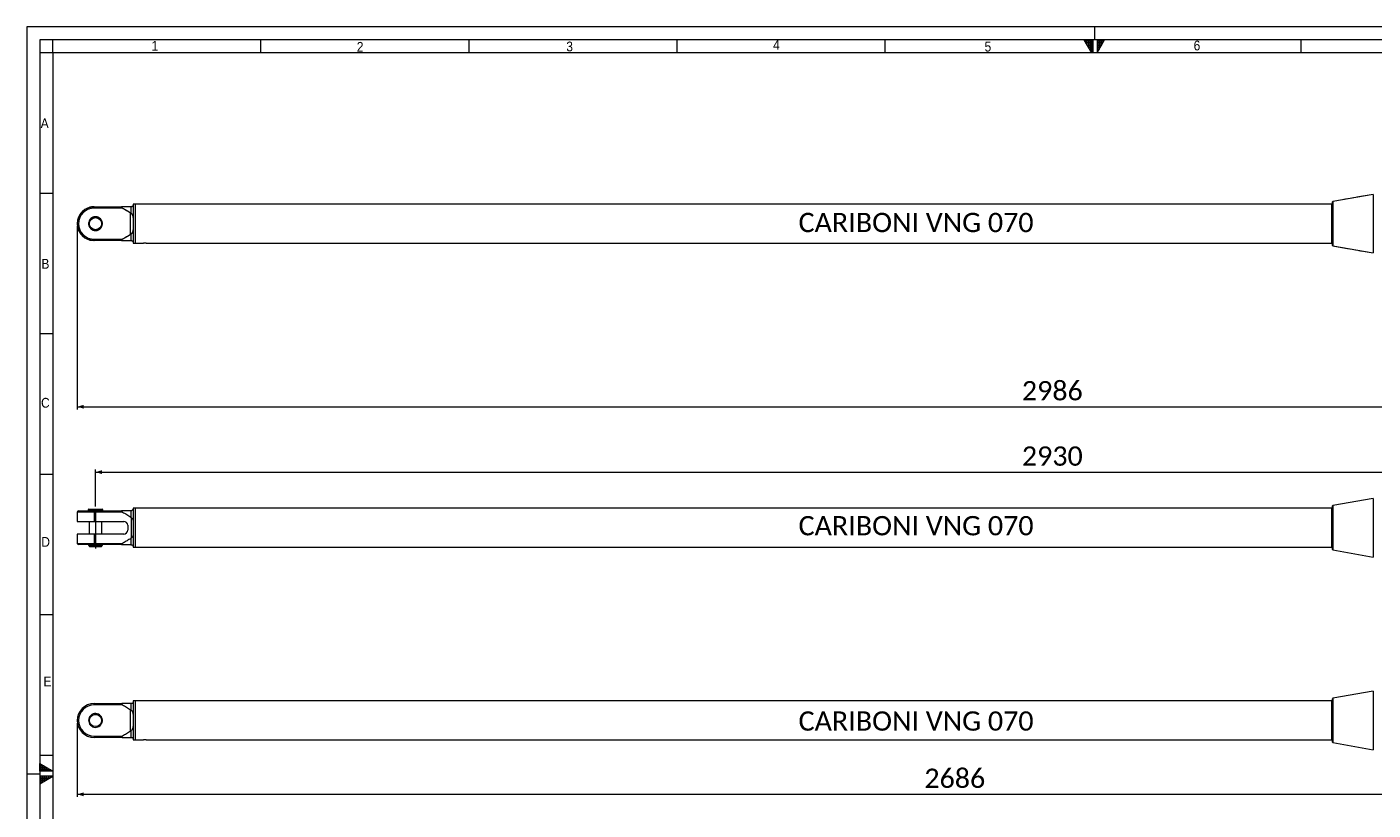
# Model space of a CAD drawing. Header units: millimetres. Extents: x 40 to 3324, y 40 to 2336.
# Tile 3 of 9: x 40 to 2111, y 1132 to 2336. Entities that reach past the tile are written whole.
import ezdxf

# ---------------------------------------------------------------- set-up
doc = ezdxf.new("R2010")
doc.units = ezdxf.units.MM
doc.header["$LTSCALE"] = 4
for name, pattern in [('SLD-Centro', [19.05, 15.24, -1.27, 1.27, -1.27]), ('SLD-Combinazione-di-due-tratteggi', [12.7, 6.35, -1.27, 1.27, -1.27, 1.27, -1.27]), ('SLD-Solido', [0])]:
    doc.linetypes.add(name, pattern=pattern)
doc.styles.add('SLDTEXTSTYLE0', font='GOTHIC.TTF', dxfattribs={"width": 0.913})
doc.styles.add('SLDTEXTSTYLE3', font='CALIBRI.TTF')
doc.styles.add('SLDTEXTSTYLE4', font='CALIBRIB.TTF')
doc.styles.add('SLDTEXTSTYLE5', font='CALIBRIZ.TTF')
doc.dimstyles.new('SLDDIMSTYLE0', dxfattribs={"dimtxt": 29.633333, "dimasz": 10, "dimexe": 0, "dimexo": 0.0625, "dimgap": 7.408333, "dimtad": 1, "dimrnd": 1e-09, "dimzin": 12, "dimdsep": 46, "dimtxsty": 'SLDTEXTSTYLE4', "dimsah": 1, "dimcen": 0.09, "dimadec": 0, "dimazin": 3, "dimtfac": 1, "dimtofl": 0, "dimtmove": 0, "dimatfit": 3, "dimfxl": 0, "dimfrac": 2, "dimtolj": 1, "dimtzin": 12, "dimarcsym": 0})

# ---------------------------------------------------------------- blocks, each defined once
blk = doc.blocks.new('_D_2')
at = {"color": 7, "linetype": 'SLD-Solido', "lineweight": 0}
for p, q in [((117.5, 2029.6), (117.5, 1748.1)), ((3103.5, 2029.6), (3103.5, 1748.1)), ((117.5, 1752.1), (3103.5, 1752.1))]:
    blk.add_line(p, q, dxfattribs=at)
for points in [[(117.5, 1752.1), (127.5, 1749.1), (127.5, 1755.1)], [(3103.5, 1752.1), (3093.5, 1755.1), (3093.5, 1749.1)]]:
    blk.add_solid(points, dxfattribs=at)
at = {"color": 7, "linetype": 'SLD-Solido', "lineweight": 0, "insert": (1570.4, 1791.6), "char_height": 29.63, "attachment_point": 1, "style": 'SLDTEXTSTYLE3'}
blk.add_mtext('2986', dxfattribs=at)
blk = doc.blocks.new('_D_3')
at = {"color": 7, "linetype": 'SLD-Solido', "lineweight": 0}
for p, q in [((145.5, 1598.6), (145.5, 1655.6)), ((145.5, 1651.6), (3075.5, 1651.6)), ((3075.5, 1599), (3075.5, 1655.6))]:
    blk.add_line(p, q, dxfattribs=at)
for points in [[(145.5, 1651.6), (155.5, 1648.6), (155.5, 1654.6)], [(3075.5, 1651.6), (3065.5, 1654.6), (3065.5, 1648.6)]]:
    blk.add_solid(points, dxfattribs=at)
at = {"color": 7, "linetype": 'SLD-Solido', "lineweight": 0, "insert": (1570.4, 1691.1), "char_height": 29.63, "attachment_point": 1, "style": 'SLDTEXTSTYLE3'}
blk.add_mtext('2930', dxfattribs=at)
blk = doc.blocks.new('_D_4')
at = {"color": 7, "linetype": 'SLD-Solido', "lineweight": 0}
for p, q in [((117.5, 1265.8), (117.5, 1152.3)), ((2803.5, 1265.8), (2803.5, 1152.3)), ((117.5, 1156.3), (2803.5, 1156.3))]:
    blk.add_line(p, q, dxfattribs=at)
for points in [[(117.5, 1156.3), (127.5, 1153.3), (127.5, 1159.3)], [(2803.5, 1156.3), (2793.5, 1159.3), (2793.5, 1153.3)]]:
    blk.add_solid(points, dxfattribs=at)
at = {"color": 7, "linetype": 'SLD-Solido', "lineweight": 0, "insert": (1420.4, 1195.8), "char_height": 29.63, "attachment_point": 1, "style": 'SLDTEXTSTYLE3'}
blk.add_mtext('2686', dxfattribs=at)

msp = doc.modelspace()

# ---------------------------------------------------------------- hatches: boundary and pattern name
at = {"linetype": 'Continuous'}
h = msp.add_hatch(dxfattribs=at)
h.set_pattern_fill('NET', color=8, style=0)
h.paths.add_polyline_path([(1678, 2316), (1678, 2296), (1666.453, 2316)], flags=0)
h = msp.add_hatch(dxfattribs=at)
h.set_pattern_fill('NET', color=8, style=0)
h.paths.add_polyline_path([(1686, 2316), (1686, 2296), (1697.547, 2316)], flags=0)
h = msp.add_hatch(dxfattribs=at)
h.set_pattern_fill('NET', color=8, style=0)
h.paths.add_polyline_path([(60, 1203.547), (80, 1192), (60, 1192)], flags=0)
h = msp.add_hatch(dxfattribs=at)
h.set_pattern_fill('NET', color=8, style=0)
h.paths.add_polyline_path([(60, 1184), (60, 1172.453), (80, 1184)], flags=0)

# ---------------------------------------------------------------- linework, layer by layer
at = {"color": 7, "linetype": 'SLD-Solido', "lineweight": 0}
for p, q in [((3324, 2336), (40, 2336)), ((40, 2336), (40, 40)), ((3304, 2316), (60, 2316)), ((60, 2316), (60, 60)), ((80, 2296), (80, 2316)), ((400, 2296), (400, 2316)), ((720, 2296), (720, 2316)), ((1040, 2296), (1040, 2316)), ((1360, 2296), (1360, 2316)), ((1666.453, 2316), (1678, 2316)), ((1678, 2296), (1666.453, 2316)), ((1678, 2316), (1678, 2296)), ((1680, 2296), (1680, 2316)), ((1686, 2316), (1697.547, 2316)), ((1686, 2296), (1697.547, 2316)), ((1686, 2316), (1686, 2296)), ((2000, 2296), (2000, 2316)), ((80, 2296), (60, 2296)), ((80, 2080), (60, 2080)), ((80, 1864), (60, 1864)), ((80, 1648), (60, 1648)), ((80, 1432), (60, 1432)), ((80, 1216), (60, 1216)), ((60, 1192), (60, 1203.547)), ((60, 1203.547), (80, 1192)), ((80, 1192), (60, 1192)), ((80, 1184), (60, 1184)), ((60, 1172.453), (80, 1184)), ((60, 1184), (60, 1172.453))]:
    msp.add_line(p, q, dxfattribs=at)
at = {"color": 7, "linetype": 'SLD-Centro', "lineweight": 0}
for p, q in [((1682, 2336), (1682, 2316)), ((40, 1188), (60, 1188))]:
    msp.add_line(p, q, dxfattribs=at)
at = {"color": 7, "linetype": 'SLD-Solido', "lineweight": 15}
for p, q in [((3284, 2296), (80, 2296)), ((80, 2296), (80, 80)), ((2110.602, 2078.602), (2048.574, 2067.665)), ((2110.602, 2078.602), (2110.602, 1988.514)), ((143.486, 2057.558), (143.486, 2059.558)), ((143.486, 2059.558), (186.932, 2059.558)), ((186.932, 2057.558), (143.486, 2057.558)), ((199.486, 2050.096), (200.066, 2049.631)), ((199.486, 2017.02), (199.486, 2050.096)), ((200.486, 2059.558), (200.066, 2059.558)), ((200.066, 2059.558), (200.066, 2049.631)), ((206.486, 2063.558), (203.486, 2063.558)), ((203.486, 2063.558), (203.486, 2062.558)), ((203.486, 2062.558), (203.486, 2033.558)), ((2046.487, 2063.558), (206.486, 2063.558)), ((206.486, 2063.558), (206.486, 2003.558)), ((2046.487, 2063.558), (2046.487, 2003.558)), ((2047.967, 2063.533), (2046.487, 2063.533)), ((2048.574, 2067.665), (2047.967, 2067.058)), ((2047.967, 2033.558), (2047.967, 2067.058)), ((2048.574, 2067.665), (2048.574, 2033.558)), ((136.559, 2030.309), (135.545, 2029.939)), ((155.428, 2037.176), (154.414, 2036.807)), ((155.588, 2036.703), (154.572, 2036.333)), ((203.486, 2033.558), (203.486, 2004.558)), ((2047.967, 2000.058), (2047.967, 2033.558)), ((2048.574, 2033.558), (2048.574, 1999.451)), ((143.486, 2009.558), (143.486, 2007.558)), ((143.486, 2009.558), (186.932, 2009.558)), ((200.066, 2017.485), (199.486, 2017.02)), ((200.066, 2017.485), (200.066, 2007.558)), ((186.932, 2007.558), (143.486, 2007.558)), ((200.066, 2007.558), (200.486, 2007.558)), ((203.486, 2004.558), (203.486, 2003.558)), ((203.486, 2003.558), (206.486, 2003.558)), ((206.486, 2003.558), (219.412, 2003.558)), ((221.487, 2003.558), (219.852, 2003.558)), ((223.12, 2003.558), (221.487, 2003.558)), ((223.587, 2003.558), (2046.487, 2003.558)), ((2046.487, 2003.583), (2047.967, 2003.583)), ((2047.967, 2000.058), (2048.574, 1999.451)), ((2048.574, 1999.451), (2110.602, 1988.514)), ((134.987, 1594.604), (155.987, 1594.604)), ((206.486, 1596.104), (203.486, 1596.104)), ((203.486, 1596.104), (203.486, 1573.785)), ((2046.487, 1596.104), (206.486, 1596.104)), ((206.486, 1596.104), (206.486, 1566.104)), ((206.486, 1596.104), (206.486, 1536.104)), ((2046.487, 1596.104), (2046.487, 1536.104)), ((2047.967, 1596.079), (2046.487, 1596.079)), ((2048.574, 1600.211), (2047.967, 1599.604)), ((2047.967, 1532.604), (2047.967, 1599.604)), ((2110.602, 1611.148), (2048.574, 1600.211)), ((2048.574, 1600.211), (2048.574, 1531.996)), ((2110.602, 1611.148), (2110.602, 1521.059)), ((117.486, 1590.104), (117.486, 1575.904)), ((143.486, 1590.104), (117.486, 1590.104)), ((117.486, 1575.904), (143.486, 1575.904)), ((119.487, 1592.104), (143.486, 1592.104)), ((133.986, 1593.604), (133.986, 1592.104)), ((133.986, 1593.604), (156.986, 1593.604)), ((135.987, 1575.904), (135.987, 1556.404)), ((143.486, 1592.104), (143.486, 1590.104)), ((143.486, 1592.104), (186.932, 1592.104)), ((143.486, 1590.104), (143.486, 1575.904)), ((186.932, 1590.104), (143.486, 1590.104)), ((143.486, 1575.904), (188.987, 1575.904)), ((154.987, 1556.404), (154.987, 1575.904)), ((156.986, 1592.104), (156.986, 1593.604)), ((200.066, 1592.146), (199.486, 1592.104)), ((200.066, 1592.146), (200.066, 1582.245)), ((200.066, 1582.245), (200.486, 1581.973)), ((200.486, 1581.973), (200.486, 1550.234)), ((203.486, 1573.785), (203.486, 1558.422)), ((117.486, 1556.404), (117.486, 1542.104)), ((143.486, 1556.404), (117.486, 1556.404)), ((143.486, 1556.404), (143.486, 1542.104)), ((188.987, 1556.404), (143.486, 1556.404)), ((194.987, 1569.904), (194.987, 1562.404)), ((203.486, 1558.422), (203.486, 1536.104)), ((206.486, 1566.104), (206.486, 1536.104)), ((117.486, 1542.104), (143.486, 1542.104)), ((143.486, 1540.104), (119.487, 1540.104)), ((134.907, 1539.604), (134.907, 1538.824)), ((135.545, 1539.604), (134.907, 1539.604)), ((155.428, 1538.824), (134.907, 1538.824)), ((135.545, 1539.604), (135.545, 1539.504)), ((135.545, 1539.604), (136.559, 1539.604)), ((135.545, 1539.504), (156.066, 1539.504)), ((135.987, 1540.104), (135.987, 1539.604)), ((135.987, 1538.704), (135.987, 1537.704)), ((135.987, 1538.704), (154.987, 1538.704)), ((135.987, 1537.704), (136.168, 1537.204)), ((135.987, 1537.704), (154.987, 1537.704)), ((136.168, 1537.204), (154.804, 1537.204)), ((136.337, 1538.824), (136.337, 1538.704)), ((136.596, 1539.604), (154.987, 1539.604)), ((143.486, 1542.104), (186.932, 1542.104)), ((143.486, 1540.104), (143.486, 1542.104)), ((186.932, 1540.104), (143.486, 1540.104)), ((154.637, 1539.504), (154.637, 1539.604)), ((154.637, 1539.592), (155.428, 1539.592)), ((154.637, 1538.704), (154.637, 1538.824)), ((154.804, 1537.204), (154.987, 1537.704)), ((154.987, 1539.604), (154.987, 1540.104)), ((154.987, 1539.604), (155.428, 1539.604)), ((154.987, 1537.704), (154.987, 1538.704)), ((155.428, 1539.592), (155.428, 1539.604)), ((155.428, 1538.824), (155.428, 1538.835)), ((156.066, 1538.924), (155.588, 1538.924)), ((156.066, 1538.924), (156.066, 1539.504)), ((199.486, 1540.104), (200.066, 1540.061)), ((200.486, 1550.234), (200.066, 1549.962)), ((200.066, 1549.962), (200.066, 1540.061)), ((203.486, 1536.104), (206.486, 1536.104)), ((206.486, 1536.104), (2046.487, 1536.104)), ((2046.487, 1536.129), (2047.967, 1536.129)), ((2047.967, 1532.604), (2048.574, 1531.996)), ((2048.574, 1531.996), (2110.602, 1521.059)), ((2110.602, 1314.865), (2048.574, 1303.928)), ((2110.602, 1314.865), (2110.602, 1224.777)), ((143.486, 1293.821), (143.486, 1295.821)), ((143.486, 1295.821), (186.932, 1295.821)), ((186.932, 1293.821), (143.486, 1293.821)), ((199.486, 1286.359), (200.066, 1285.894)), ((199.486, 1253.283), (199.486, 1286.359)), ((200.486, 1295.821), (200.066, 1295.821)), ((200.066, 1295.821), (200.066, 1285.894)), ((206.486, 1299.821), (203.486, 1299.821)), ((203.486, 1299.821), (203.486, 1298.821)), ((203.486, 1298.821), (203.486, 1269.821)), ((2046.487, 1299.821), (206.486, 1299.821)), ((206.486, 1299.821), (206.486, 1239.821)), ((2046.487, 1299.821), (2046.487, 1239.821)), ((2047.967, 1299.796), (2046.487, 1299.796)), ((2048.574, 1303.928), (2047.967, 1303.321)), ((2047.967, 1269.821), (2047.967, 1303.321)), ((2048.574, 1303.928), (2048.574, 1269.821)), ((136.559, 1266.572), (135.545, 1266.202)), ((155.428, 1273.439), (154.414, 1273.07)), ((155.588, 1272.966), (154.572, 1272.596)), ((203.486, 1269.821), (203.486, 1240.821)), ((2047.967, 1236.321), (2047.967, 1269.821)), ((2048.574, 1269.821), (2048.574, 1235.714)), ((143.486, 1245.821), (143.486, 1243.821)), ((143.486, 1245.821), (186.932, 1245.821)), ((186.932, 1243.821), (143.486, 1243.821)), ((200.066, 1253.748), (199.486, 1253.283)), ((200.066, 1253.748), (200.066, 1243.821)), ((200.066, 1243.821), (200.486, 1243.821)), ((203.486, 1240.821), (203.486, 1239.821)), ((203.486, 1239.821), (206.486, 1239.821)), ((206.486, 1239.821), (219.412, 1239.821)), ((221.487, 1239.821), (219.852, 1239.821)), ((223.12, 1239.821), (221.487, 1239.821)), ((223.587, 1239.821), (2046.487, 1239.821)), ((2046.487, 1239.846), (2047.967, 1239.846)), ((2047.967, 1236.321), (2048.574, 1235.714)), ((2048.574, 1235.714), (2110.602, 1224.777))]:
    msp.add_line(p, q, dxfattribs=at)
at = {"color": 7, "linetype": 'SLD-Combinazione-di-due-tratteggi', "lineweight": 0}
for p, q in [((2110.602, 2078.602), (2048.574, 2067.665)), ((2110.602, 2078.602), (2110.602, 1988.514)), ((143.486, 2057.558), (143.486, 2059.558)), ((143.486, 2059.558), (186.932, 2059.558)), ((186.932, 2057.558), (143.486, 2057.558)), ((199.486, 2050.096), (200.066, 2049.631)), ((199.486, 2017.02), (199.486, 2050.096)), ((200.486, 2059.558), (200.066, 2059.558)), ((200.066, 2059.558), (200.066, 2049.631)), ((206.486, 2063.558), (203.486, 2063.558)), ((203.486, 2063.558), (203.486, 2062.558)), ((203.486, 2062.558), (203.486, 2033.558)), ((2046.487, 2063.558), (206.486, 2063.558)), ((206.486, 2063.558), (206.486, 2003.558)), ((2046.487, 2063.558), (2046.487, 2003.558)), ((2047.967, 2063.533), (2046.487, 2063.533)), ((2048.574, 2067.665), (2047.967, 2067.058)), ((2047.967, 2033.558), (2047.967, 2067.058)), ((2048.574, 2067.665), (2048.574, 2033.558)), ((136.559, 2030.309), (135.545, 2029.939)), ((155.428, 2037.176), (154.414, 2036.807)), ((155.588, 2036.703), (154.572, 2036.333)), ((203.486, 2033.558), (203.486, 2004.558)), ((2047.967, 2000.058), (2047.967, 2033.558)), ((2048.574, 2033.558), (2048.574, 1999.451)), ((143.486, 2009.558), (143.486, 2007.558)), ((143.486, 2009.558), (186.932, 2009.558)), ((200.066, 2017.485), (199.486, 2017.02)), ((200.066, 2017.485), (200.066, 2007.558)), ((186.932, 2007.558), (143.486, 2007.558)), ((200.066, 2007.558), (200.486, 2007.558)), ((203.486, 2004.558), (203.486, 2003.558)), ((203.486, 2003.558), (206.486, 2003.558)), ((206.486, 2003.558), (219.412, 2003.558)), ((221.487, 2003.558), (219.852, 2003.558)), ((223.12, 2003.558), (221.487, 2003.558)), ((223.587, 2003.558), (2046.487, 2003.558)), ((2046.487, 2003.583), (2047.967, 2003.583)), ((2047.967, 2000.058), (2048.574, 1999.451)), ((2048.574, 1999.451), (2110.602, 1988.514))]:
    msp.add_line(p, q, dxfattribs=at)
at = {"color": 7, "linetype": 'SLD-Centro', "lineweight": 15}
msp.add_line((145.487, 1594.604), (145.487, 1534.162), dxfattribs=at)
at = {"color": 7, "linetype": 'SLD-Solido', "lineweight": 15}
for centre, radius in [((145.487, 2033.558), 9.5), ((145.487, 2033.558), 9.318), ((145.487, 1269.821), 9.5), ((145.487, 1269.821), 9.318)]:
    msp.add_circle(centre, radius, dxfattribs=at)
at = {"color": 7, "linetype": 'SLD-Combinazione-di-due-tratteggi', "lineweight": 0}
for radius in [9.5, 9.318]:
    msp.add_circle((145.487, 2033.558), radius, dxfattribs=at)
at = {"color": 7, "linetype": 'SLD-Solido', "lineweight": 15}
for centre, radius, start, end in [((143.487, 2033.558), 26, 90, 270), ((143.487, 2033.558), 24, 90, 270), ((145.487, 2033.558), 10.58, 20, 200), ((145.487, 2033.558), 10.58, 200, 17.291251), ((145.487, 2033.558), 10.58, 17.291251, 20), ((221.487, 1973.609), 30.022, 85.989012, 93.961747), ((134.987, 1593.604), 1, 90, 180), ((155.987, 1593.604), 1, 0, 90), ((119.487, 1590.104), 2, 90, 180), ((188.987, 1569.904), 6, 0, 90), ((188.987, 1562.404), 6, 270, 0), ((119.487, 1542.104), 2, 180, 270), ((143.487, 1269.821), 26, 90, 270), ((143.487, 1269.821), 24, 90, 270), ((145.487, 1269.821), 10.58, 20, 200), ((145.487, 1269.821), 10.58, 200, 17.291251), ((145.487, 1269.821), 10.58, 17.291251, 20), ((221.487, 1209.872), 30.022, 85.989012, 93.961747)]:
    msp.add_arc(centre, radius, start, end, dxfattribs=at)
at = {"color": 7, "linetype": 'SLD-Combinazione-di-due-tratteggi', "lineweight": 0}
for centre, radius, start, end in [((143.487, 2033.558), 26, 90, 270), ((143.487, 2033.558), 24, 90, 270), ((145.487, 2033.558), 10.58, 20, 200), ((145.487, 2033.558), 10.58, 200, 17.291251), ((145.487, 2033.558), 10.58, 17.291251, 20), ((221.487, 1973.609), 30.022, 85.989012, 93.961747)]:
    msp.add_arc(centre, radius, start, end, dxfattribs=at)
at = {"color": 7, "linetype": 'SLD-Solido', "lineweight": 15}
for centre, major_axis, start_param, end_param in [((145.487, 1539.592), (10.579, -0.656), 0.31202415, 0.35930074), ((145.487, 1538.835), (10.579, 0.656), 5.92388457, 5.97116115)]:
    msp.add_ellipse(centre, major_axis=major_axis, ratio=0.1650759, start_param=start_param, end_param=end_param, dxfattribs=at)
for points, knots in [([(186.932, 2059.558), (186.604, 2059.547), (186.159, 2059.532), (185.688, 2059.374), (185.481, 2059.229), (185.391, 2059.042), (185.404, 2058.853), (185.516, 2058.619), (185.819, 2058.271), (186.322, 2057.901), (186.743, 2057.664), (186.932, 2057.558)], [0, 0, 0, 0, 0.24632353, 0.33400675, 0.42236287, 0.47954812, 0.53699067, 0.59065473, 0.68224155, 0.85757637, 1, 1, 1, 1]), ([(200.066, 2059.558), (199.419, 2059.558), (196.984, 2059.558), (192.62, 2059.558), (188.829, 2059.558), (186.932, 2059.558)], [0, 0, 0, 0, 0.15322147, 0.5761781, 1, 1, 1, 1]), ([(186.932, 2057.558), (189.069, 2056.395), (193.348, 2054.065), (197.439, 2051.42), (199.486, 2050.096)], [0, 0, 0, 0, 0.49944677, 1, 1, 1, 1]), ([(203.486, 2062.558), (203.476, 2062.327), (203.456, 2061.865), (203.121, 2061.01), (202.416, 2060.176), (201.478, 2059.631), (200.712, 2059.575), (200.486, 2059.558)], [0, 0, 0, 0, 0.25620006, 0.51158209, 0.7124302, 0.91525932, 1, 1, 1, 1]), ([(200.066, 2049.631), (200.528, 2049.15), (201.741, 2047.885), (202.768, 2045.511), (203.282, 2042.689), (203.458, 2039.791), (203.489, 2036.73), (203.487, 2034.619), (203.486, 2033.558)], [0, 0, 0, 0, 0.1156036, 0.30405992, 0.46905682, 0.6379544, 0.81793236, 1, 1, 1, 1]), ([(203.486, 2033.558), (203.487, 2032.345), (203.487, 2029.978), (203.45, 2026.512), (203.143, 2023.192), (202.32, 2020.304), (201.066, 2018.456), (200.248, 2017.661), (200.066, 2017.485)], [0, 0, 0, 0, 0.20795783, 0.40585579, 0.60339763, 0.80259995, 0.95622513, 1, 1, 1, 1]), ([(186.932, 2009.558), (186.604, 2009.37), (186.159, 2009.116), (185.688, 2008.702), (185.481, 2008.444), (185.391, 2008.208), (185.404, 2008.027), (185.516, 2007.853), (185.819, 2007.671), (186.322, 2007.573), (186.743, 2007.562), (186.932, 2007.558)], [0, 0, 0, 0, 0.24632353, 0.33400675, 0.42236287, 0.47954812, 0.53699067, 0.59065473, 0.68224155, 0.85757637, 1, 1, 1, 1]), ([(199.486, 2017.02), (197.444, 2015.699), (193.353, 2013.053), (189.074, 2010.724), (186.932, 2009.558)], [0, 0, 0, 0, 0.49924758, 1, 1, 1, 1]), ([(186.932, 2007.558), (189.171, 2007.558), (193.656, 2007.558), (197.928, 2007.558), (200.066, 2007.558)], [0, 0, 0, 0, 0.499375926, 1, 1, 1, 1]), ([(200.486, 2007.558), (200.837, 2007.517), (201.67, 2007.421), (202.743, 2006.67), (203.422, 2005.539), (203.464, 2004.904), (203.486, 2004.558)], [0, 0, 0, 0, 0.13392365, 0.31884356, 0.62911029, 1, 1, 1, 1]), ([(203.486, 1596.104), (203.488, 1596.061), (203.49, 1595.979), (203.439, 1595.33), (203.149, 1594.335), (202.319, 1593.119), (201.066, 1592.338), (200.248, 1592.181), (200.066, 1592.146)], [0, 0, 0, 0, 0.20795944, 0.40398434, 0.60339457, 0.80259843, 0.9562248, 1, 1, 1, 1]), ([(186.932, 1592.104), (186.604, 1592.093), (186.159, 1592.078), (185.688, 1591.92), (185.481, 1591.775), (185.391, 1591.588), (185.404, 1591.399), (185.516, 1591.164), (185.819, 1590.817), (186.322, 1590.446), (186.743, 1590.21), (186.932, 1590.104)], [0, 0, 0, 0, 0.24632353, 0.33400675, 0.42236287, 0.47954812, 0.53699067, 0.59065473, 0.68224155, 0.85757637, 1, 1, 1, 1]), ([(199.486, 1592.104), (197.444, 1592.104), (193.353, 1592.104), (189.074, 1592.104), (186.932, 1592.104)], [0, 0, 0, 0, 0.49924758, 1, 1, 1, 1]), ([(186.932, 1590.104), (189.171, 1588.884), (193.656, 1586.443), (197.928, 1583.645), (200.066, 1582.245)], [0, 0, 0, 0, 0.499375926, 1, 1, 1, 1]), ([(200.486, 1581.973), (200.837, 1581.721), (201.67, 1581.12), (202.743, 1579.507), (203.422, 1577.026), (203.464, 1574.927), (203.486, 1573.785)], [0, 0, 0, 0, 0.13392365, 0.31884356, 0.62911029, 1, 1, 1, 1]), ([(203.486, 1558.422), (203.474, 1557.64), (203.45, 1556.062), (203.126, 1553.948), (202.415, 1552.123), (201.478, 1550.907), (200.712, 1550.387), (200.486, 1550.234)], [0, 0, 0, 0, 0.25349532, 0.51156838, 0.71242212, 0.91525694, 1, 1, 1, 1]), ([(186.932, 1542.104), (186.604, 1541.916), (186.159, 1541.662), (185.688, 1541.248), (185.481, 1540.99), (185.391, 1540.754), (185.404, 1540.573), (185.516, 1540.399), (185.819, 1540.217), (186.322, 1540.118), (186.743, 1540.108), (186.932, 1540.104)], [0, 0, 0, 0, 0.24632353, 0.33400675, 0.42236287, 0.47954812, 0.53699067, 0.59065473, 0.68224155, 0.85757637, 1, 1, 1, 1]), ([(200.066, 1549.962), (199.419, 1549.523), (196.984, 1547.874), (192.62, 1545.219), (188.829, 1543.143), (186.932, 1542.104)], [0, 0, 0, 0, 0.15322147, 0.5761781, 1, 1, 1, 1]), ([(186.932, 1540.104), (189.069, 1540.104), (193.348, 1540.104), (197.439, 1540.104), (199.486, 1540.104)], [0, 0, 0, 0, 0.49944677, 1, 1, 1, 1]), ([(200.066, 1540.061), (200.528, 1539.937), (201.741, 1539.61), (202.768, 1538.503), (203.282, 1537.479), (203.458, 1536.708), (203.489, 1536.201), (203.487, 1536.136), (203.486, 1536.104)], [0, 0, 0, 0, 0.1156036, 0.30405992, 0.46905682, 0.6379544, 0.81793236, 1, 1, 1, 1]), ([(186.932, 1295.821), (186.604, 1295.81), (186.159, 1295.795), (185.688, 1295.637), (185.481, 1295.492), (185.391, 1295.305), (185.404, 1295.116), (185.516, 1294.882), (185.819, 1294.534), (186.322, 1294.164), (186.743, 1293.927), (186.932, 1293.821)], [0, 0, 0, 0, 0.24632353, 0.33400675, 0.42236287, 0.47954812, 0.53699067, 0.59065473, 0.68224155, 0.85757637, 1, 1, 1, 1]), ([(200.066, 1295.821), (199.419, 1295.821), (196.984, 1295.821), (192.62, 1295.821), (188.829, 1295.821), (186.932, 1295.821)], [0, 0, 0, 0, 0.15322147, 0.5761781, 1, 1, 1, 1]), ([(186.932, 1293.821), (189.069, 1292.658), (193.348, 1290.328), (197.439, 1287.683), (199.486, 1286.359)], [0, 0, 0, 0, 0.49944677, 1, 1, 1, 1]), ([(200.066, 1285.894), (200.528, 1285.413), (201.741, 1284.148), (202.768, 1281.774), (203.282, 1278.952), (203.458, 1276.054), (203.489, 1272.993), (203.487, 1270.882), (203.486, 1269.821)], [0, 0, 0, 0, 0.1156036, 0.30405992, 0.46905682, 0.6379544, 0.81793236, 1, 1, 1, 1]), ([(203.486, 1298.821), (203.476, 1298.59), (203.456, 1298.129), (203.121, 1297.273), (202.416, 1296.439), (201.478, 1295.894), (200.712, 1295.838), (200.486, 1295.821)], [0, 0, 0, 0, 0.25620006, 0.51158209, 0.7124302, 0.91525932, 1, 1, 1, 1]), ([(203.486, 1269.821), (203.487, 1268.608), (203.487, 1266.241), (203.45, 1262.775), (203.143, 1259.455), (202.32, 1256.568), (201.066, 1254.719), (200.248, 1253.924), (200.066, 1253.748)], [0, 0, 0, 0, 0.20795783, 0.40585579, 0.60339763, 0.80259995, 0.95622513, 1, 1, 1, 1]), ([(186.932, 1245.821), (186.604, 1245.633), (186.159, 1245.379), (185.688, 1244.965), (185.481, 1244.708), (185.391, 1244.471), (185.404, 1244.29), (185.516, 1244.116), (185.819, 1243.934), (186.322, 1243.836), (186.743, 1243.826), (186.932, 1243.821)], [0, 0, 0, 0, 0.24632353, 0.33400675, 0.42236287, 0.47954812, 0.53699067, 0.59065473, 0.68224155, 0.85757637, 1, 1, 1, 1]), ([(199.486, 1253.283), (197.444, 1251.962), (193.353, 1249.316), (189.074, 1246.987), (186.932, 1245.821)], [0, 0, 0, 0, 0.49924758, 1, 1, 1, 1]), ([(186.932, 1243.821), (189.171, 1243.821), (193.656, 1243.821), (197.928, 1243.821), (200.066, 1243.821)], [0, 0, 0, 0, 0.499375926, 1, 1, 1, 1]), ([(200.486, 1243.821), (200.837, 1243.781), (201.67, 1243.684), (202.743, 1242.933), (203.422, 1241.802), (203.464, 1241.167), (203.486, 1240.821)], [0, 0, 0, 0, 0.13392365, 0.31884356, 0.62911029, 1, 1, 1, 1])]:
    msp.add_open_spline(points, degree=3, knots=knots, dxfattribs=at)
at = {"color": 7, "linetype": 'SLD-Combinazione-di-due-tratteggi', "lineweight": 0}
for points, knots in [([(186.932, 2059.558), (186.604, 2059.547), (186.159, 2059.532), (185.688, 2059.374), (185.481, 2059.229), (185.391, 2059.042), (185.404, 2058.853), (185.516, 2058.619), (185.819, 2058.271), (186.322, 2057.901), (186.743, 2057.664), (186.932, 2057.558)], [0, 0, 0, 0, 0.24632353, 0.33400675, 0.42236287, 0.47954812, 0.53699067, 0.59065473, 0.68224155, 0.85757637, 1, 1, 1, 1]), ([(200.066, 2059.558), (199.419, 2059.558), (196.984, 2059.558), (192.62, 2059.558), (188.829, 2059.558), (186.932, 2059.558)], [0, 0, 0, 0, 0.15322147, 0.5761781, 1, 1, 1, 1]), ([(186.932, 2057.558), (189.069, 2056.395), (193.348, 2054.065), (197.439, 2051.42), (199.486, 2050.096)], [0, 0, 0, 0, 0.49944677, 1, 1, 1, 1]), ([(203.486, 2062.558), (203.476, 2062.327), (203.456, 2061.865), (203.121, 2061.01), (202.416, 2060.176), (201.478, 2059.631), (200.712, 2059.575), (200.486, 2059.558)], [0, 0, 0, 0, 0.25620006, 0.51158209, 0.7124302, 0.91525932, 1, 1, 1, 1]), ([(200.066, 2049.631), (200.528, 2049.15), (201.741, 2047.885), (202.768, 2045.511), (203.282, 2042.689), (203.458, 2039.791), (203.489, 2036.73), (203.487, 2034.619), (203.486, 2033.558)], [0, 0, 0, 0, 0.1156036, 0.30405992, 0.46905682, 0.6379544, 0.81793236, 1, 1, 1, 1]), ([(203.486, 2033.558), (203.487, 2032.345), (203.487, 2029.978), (203.45, 2026.512), (203.143, 2023.192), (202.32, 2020.304), (201.066, 2018.456), (200.248, 2017.661), (200.066, 2017.485)], [0, 0, 0, 0, 0.20795783, 0.40585579, 0.60339763, 0.80259995, 0.95622513, 1, 1, 1, 1]), ([(186.932, 2009.558), (186.604, 2009.37), (186.159, 2009.116), (185.688, 2008.702), (185.481, 2008.444), (185.391, 2008.208), (185.404, 2008.027), (185.516, 2007.853), (185.819, 2007.671), (186.322, 2007.573), (186.743, 2007.562), (186.932, 2007.558)], [0, 0, 0, 0, 0.24632353, 0.33400675, 0.42236287, 0.47954812, 0.53699067, 0.59065473, 0.68224155, 0.85757637, 1, 1, 1, 1]), ([(199.486, 2017.02), (197.444, 2015.699), (193.353, 2013.053), (189.074, 2010.724), (186.932, 2009.558)], [0, 0, 0, 0, 0.49924758, 1, 1, 1, 1]), ([(186.932, 2007.558), (189.171, 2007.558), (193.656, 2007.558), (197.928, 2007.558), (200.066, 2007.558)], [0, 0, 0, 0, 0.499375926, 1, 1, 1, 1]), ([(200.486, 2007.558), (200.837, 2007.517), (201.67, 2007.421), (202.743, 2006.67), (203.422, 2005.539), (203.464, 2004.904), (203.486, 2004.558)], [0, 0, 0, 0, 0.13392365, 0.31884356, 0.62911029, 1, 1, 1, 1])]:
    msp.add_open_spline(points, degree=3, knots=knots, dxfattribs=at)

# ---------------------------------------------------------------- texts
at = {"color": 7, "linetype": 'Continuous', "lineweight": 0, "attachment_point": 1}
for s, insert, char_height, style in [('1', (231.636, 2314.352), 15.048, 'SLDTEXTSTYLE0'), ('2', (547.36, 2312.918), 15.048, 'SLDTEXTSTYLE0'), ('3', (869.66, 2313.474), 15.048, 'SLDTEXTSTYLE0'), ('4', (1187.864, 2315.999), 15.048, 'SLDTEXTSTYLE0'), ('5', (1513, 2313.287), 15.048, 'SLDTEXTSTYLE0'), ('6', (1834.61, 2314.951), 15.048, 'SLDTEXTSTYLE0'), ('A', (61.169, 2195.537), 15.048, 'SLDTEXTSTYLE0'), ('CARIBONI VNG 070', (1226.879, 2050.188), 29.63333, 'SLDTEXTSTYLE5'), ('B', (62.308, 1979.442), 15.048, 'SLDTEXTSTYLE0'), ('C', (61.735, 1765.722), 15.048, 'SLDTEXTSTYLE0'), ('CARIBONI VNG 070', (1226.879, 1584.078), 29.63333, 'SLDTEXTSTYLE5'), ('D', (62.17, 1551.851), 15.048, 'SLDTEXTSTYLE0'), ('E', (65.406, 1337.405), 15.048, 'SLDTEXTSTYLE0'), ('CARIBONI VNG 070', (1226.879, 1283.797), 29.63333, 'SLDTEXTSTYLE5')]:
    msp.add_mtext(s, dxfattribs=dict(at, insert=insert, char_height=char_height, style=style))

# ---------------------------------------------------------------- dimensions: what is measured, and where the dimension line sits
at = {"color": 7, "linetype": 'SLD-Solido', "lineweight": 0}
for base, p1, p2, picture, middle in [((3103.487, 1752.058), (117.487, 2033.558), (3103.487, 2033.558), '_D_2', (1610.487, 1752.058)), ((3075.487, 1651.604), (145.487, 1594.604), (3075.487, 1595.004), '_D_3', (1610.487, 1651.604))]:
    dim = msp.add_linear_dim(base=base, p1=p1, p2=p2, dimstyle='SLDDIMSTYLE0', dxfattribs=at)
    dim.commit()
    dim.dimension.update_dxf_attribs({"geometry": picture, "text_midpoint": middle, "dimtype": 160})
dim = msp.add_linear_dim(base=(2803.487, 1156.321), p1=(117.487, 1269.821), p2=(2803.487, 1269.821), angle=0, dimstyle='SLDDIMSTYLE0', dxfattribs=at)
dim.commit()
dim.dimension.update_dxf_attribs({"geometry": '_D_4', "text_midpoint": (1460.487, 1156.321), "dimtype": 160})

doc.saveas('drawing.dxf')
